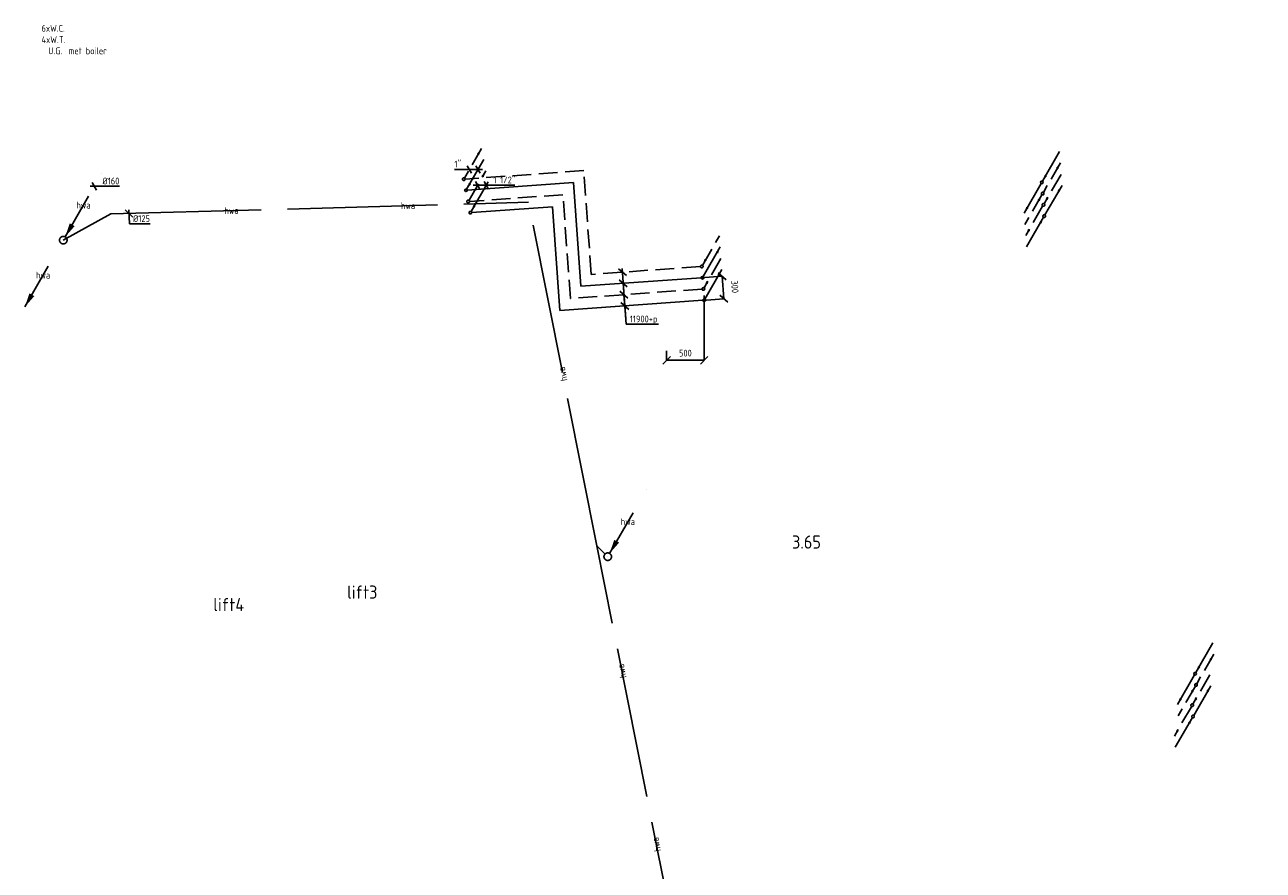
# Model space of a CAD drawing. Header units: millimetres. Extents: x -2687 to 63694, y -1198 to 65068.
# Tile 12 of 13: x 30736 to 47215, y 12472 to 23716. Entities that reach past the tile are written whole.
import ezdxf
from ezdxf.enums import TextEntityAlignment as Align

# ---------------------------------------------------------------- set-up
doc = ezdxf.new("R2010")
doc.units = ezdxf.units.MM
doc.header["$LTSCALE"] = 50
for name, pattern in [('2322105', [47, 40, -7]), ('2322105_a', [19.5, 12.5, -7]), ('2322106', [47, 5, -2, 5, -2, 5, -2, 5, -2, 5, -2, 5, -7]), ('2322106_a', [19.5, 2, -2, 5, -2, 2, -6.5]), ('2322107', [2000, 1000, 1000]), ('2322107_a', [2000, 1000, 1000]), ('2322108', [7, 5, -2]), ('2322108_a', [7, 5, -2]), ('2322122', [47, 40, -7]), ('2322122_a', [19.5, 12.5, -7])]:
    doc.linetypes.add(name, pattern=pattern)
for name, color, linetype in [('bTuwkundig', 7, 'Continuous'), ('WL521---', 4, '2322122'), ('WL521---_D', 4, 'Continuous'), ('WL5501--', 4, '2322105'), ('WL5502--', 4, '2322106'), ('WL561---', 4, 'Continuous'), ('WL561---_AANVOER', 1, '2322107'), ('WL561---_RETOUR', 5, '2322108'), ('WL740---', 4, 'Continuous'), ('WM521---', 1, 'Continuous'), ('WM5501--', 1, 'Continuous'), ('WM561---', 1, 'Continuous'), ('WM561---_AANVOER', 1, 'Continuous'), ('WM561---_RETOUR', 1, 'Continuous')]:
    doc.layers.add(name, color=color, linetype=linetype)
doc.styles.add('STABICAD-018', font='ISOCP.SHX', dxfattribs={"height": 90})
doc.styles.add('STABICAD-035', font='ISOCP.SHX', dxfattribs={"height": 175})
doc.styles.get("Standard").update_dxf_attribs({"font": 'arial.ttf'})
doc.dimstyles.new('STABICAD', dxfattribs={"dimscale": 50, "dimtxt": 90, "dimasz": 2, "dimexe": 0, "dimexo": 0, "dimgap": 1.5, "dimtad": 0, "dimdec": 0, "dimzin": 0, "dimdsep": 46, "dimtxsty": 'STABICAD-018', "dimblk1": 'OBLIQUE', "dimblk2": 'OBLIQUE', "dimsah": 1, "dimcen": -3, "dimadec": 1, "dimazin": 0, "dimtfac": 1, "dimtdec": 0, "dimtofl": 0, "dimtmove": 2, "dimatfit": 3, "dimfxl": 1, "dimtvp": 1.055556, "dimtolj": 1, "dimtzin": 0, "dimarcsym": 0})

# ---------------------------------------------------------------- blocks, each defined once
blk = doc.blocks.new('*U51')
at = {"linetype": '2322122'}
blk.add_hatch(color=2, dxfattribs=at).paths.add_polyline_path([(25, 43), (86, 224), (151, 187)], flags=0)
at = {"color": 2, "linetype": '2322122_a'}
blk.add_line((25, 43, 3000), (512, 888, 3000), dxfattribs=at)
at = {"color": 0, "linetype": '2322122'}
blk.add_line((0, 0), (0, 0, 3000), dxfattribs=at)
blk.add_circle((0, 0, 3000), 50, dxfattribs=at)
at = {"color": 2, "linetype": '2322122'}
blk.add_circle((0, 0, 3000), 50, dxfattribs=at)
at = {"layer": 'WM561---', "color": 2}
for tag in ['POSITIONCODE', 'SECTIONCODE']:
    blk.add_attdef(tag, (38493, 16792, 1499), '', height=1.8, dxfattribs=at)
at = {"layer": 'WM561---', "color": 2, "style": 'STABICAD-018'}
for tag, p in [('CODE', (38493, 16742)), ('FLOORCODE', (38543, 16642))]:
    blk.add_attdef(tag, p, '', height=1.8, dxfattribs=at)
blk = doc.blocks.new('*U53')
at = {"linetype": '2322122'}
blk.add_hatch(color=2, dxfattribs=at).paths.add_polyline_path([(25, 43), (86, 224), (151, 187)], flags=0)
at = {"color": 2, "linetype": '2322122_a'}
blk.add_line((25, 43, 2926), (512, 888, 2926), dxfattribs=at)
at = {"color": 0, "linetype": '2322122'}
blk.add_line((0, 0), (0, 0, 2926), dxfattribs=at)
blk.add_circle((0, 0, 2926), 50, dxfattribs=at)
at = {"color": 2, "linetype": '2322122'}
blk.add_circle((0, 0, 2926), 50, dxfattribs=at)
at = {"layer": 'WL561---', "color": 2, "style": 'STABICAD-018'}
for tag, p in [('POSITIONCODE', (31248, 21001, 1536)), ('SECTIONCODE', (31248, 21001, 1536)), ('CODE', (31248, 20951, 74)), ('FLOORCODE', (31298, 20851, 74))]:
    blk.add_attdef(tag, p, '', height=1.8, dxfattribs=at)
blk = doc.blocks.new('*U52')
at = {"linetype": '2322122'}
blk.add_hatch(color=2, dxfattribs=at).paths.add_polyline_path([(-512, -888), (-451, -707), (-386, -744)], flags=0)
at = {"color": 0, "linetype": '2322122'}
blk.add_line((0, 0), (0, 0, 74), dxfattribs=at)
at = {"color": 2, "linetype": '2322122_a'}
blk.add_line((-512, -888, 74), (-25, -43, 74), dxfattribs=at)
at = {"color": 0, "linetype": '2322122'}
blk.add_circle((0, 0, 74), 50, dxfattribs=at)
at = {"color": 2, "linetype": '2322122'}
blk.add_circle((0, 0, 74), 50, dxfattribs=at)
at = {"layer": 'WL561---', "color": 2, "style": 'STABICAD-018'}
for tag, p in [('POSITIONCODE', (31248, 21001, 36)), ('SECTIONCODE', (31248, 21001, 36)), ('CODE', (31248, 20951)), ('FLOORCODE', (31298, 20851))]:
    blk.add_attdef(tag, p, '', height=1.8, dxfattribs=at)
blk = doc.blocks.new('*U54')
at = {"color": 0, "linetype": 'Continuous'}
for p, q in [((-58, 0), (58, 0)), ((-29, 50), (29, -50)), ((58, 0), (333, 0))]:
    blk.add_line(p, q, dxfattribs=at)
at = {"color": 0, "linetype": 'Continuous', "style": 'STABICAD-018'}
blk.add_text('%%c160', height=90, dxfattribs=at).set_placement((108, 25))
at = {"layer": 'WM561---', "color": 2}
blk.add_attdef('CODE', (31662, 21568, 74), '', height=1.8, dxfattribs=at)
blk = doc.blocks.new('*U55')
at = {"color": 0, "linetype": 'Continuous'}
for p, q in [((-51, 49), (51, -49)), ((-1, 50), (4, -138)), ((4, -138), (283, -138))]:
    blk.add_line(p, q, dxfattribs=at)
at = {"color": 0, "linetype": 'Continuous', "style": 'STABICAD-018'}
blk.add_text('%%c125', height=90, dxfattribs=at).set_placement((54, -113))
at = {"layer": 'WM561---', "color": 2}
blk.add_attdef('CODE', (32124, 21207), '', height=1.8, dxfattribs=at)
blk = doc.blocks.new('_Oblique')
at = {"color": 0, "linetype": 'ByBlock', "lineweight": -2}
blk.add_line((-0.5, -0.5), (0.5, 0.5), dxfattribs=at)
blk = doc.blocks.new('*D56')
at = {"layer": 'Defpoints', "color": 0, "transparency": 16777216}
for p in [(39727, 20350), (39748, 20051), (40037, 20072)]:
    blk.add_point(p, dxfattribs=at)
at = {"layer": 'WM561---', "color": 0, "lineweight": -2, "transparency": 16777216}
for p, q in [((39727, 20350), (40016, 20371)), ((40016, 20371), (40037, 20072)), ((39748, 20051), (40037, 20072))]:
    blk.add_line(p, q, dxfattribs=at)
at = {"layer": 'WM561---', "color": 0, "lineweight": -2, "transparency": 16777216, "xscale": 100, "yscale": 100, "zscale": 100}
for p, rotation in [((40016, 20371), 94.10446842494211), ((40037, 20072), 274.1044684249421)]:
    blk.add_blockref('_Oblique', p, dxfattribs=dict(at, rotation=rotation))
at = {"layer": 'WM561---', "color": 0, "transparency": 16777216, "insert": (40184, 20232), "char_height": 90, "attachment_point": 5, "rotation": 274.1045, "style": 'STABICAD-018'}
blk.add_mtext('\\A1;300', dxfattribs=at)
blk = doc.blocks.new('*D57')
at = {"layer": 'Defpoints', "color": 0, "transparency": 16777216}
for p in [(39776, 20117), (39276, 19378), (39776, 19254)]:
    blk.add_point(p, dxfattribs=at)
at = {"layer": 'WM561---', "color": 0, "lineweight": -2, "transparency": 16777216}
for p, q in [((39776, 20117), (39776, 19254)), ((39276, 19378), (39276, 19254)), ((39276, 19254), (39776, 19254))]:
    blk.add_line(p, q, dxfattribs=at)
at = {"layer": 'WM561---', "color": 0, "lineweight": -2, "transparency": 16777216, "xscale": 100, "yscale": 100, "zscale": 100, "rotation": 180}
blk.add_blockref('_Oblique', (39276, 19254), dxfattribs=at)
at = {"layer": 'WM561---', "color": 0, "lineweight": -2, "transparency": 16777216, "xscale": 100, "yscale": 100, "zscale": 100}
blk.add_blockref('_Oblique', (39776, 19254), dxfattribs=at)
at = {"layer": 'WM561---', "color": 0, "transparency": 16777216, "insert": (39526, 19349), "char_height": 90, "attachment_point": 5, "style": 'STABICAD-018'}
blk.add_mtext('\\A1;500', dxfattribs=at)
blk = doc.blocks.new('*U58')
at = {"linetype": '2322108'}
blk.add_hatch(color=2, dxfattribs=at).paths.add_polyline_path([(236, 409), (208, 325), (177, 342)], flags=0)
at = {"color": 2, "linetype": '2322108_a'}
blk.add_line((236, 409, 3000), (9, 15, 3000), dxfattribs=at)
at = {"color": 0, "linetype": '2322108'}
blk.add_line((0, 0), (0, 0, 3000), dxfattribs=at)
blk.add_circle((0, 0, 3000), 17.5, dxfattribs=at)
at = {"color": 2, "linetype": '2322108'}
blk.add_circle((0, 0, 3000), 17.5, dxfattribs=at)
at = {"layer": 'WM561---', "color": 2}
for tag in ['POSITIONCODE', 'SECTIONCODE']:
    blk.add_attdef(tag, (36577, 21812, 1499), '', height=1.2, dxfattribs=at)
at = {"layer": 'WM561---', "color": 2, "style": 'STABICAD-018'}
for tag, p in [('CODE', (36577, 21762)), ('FLOORCODE', (36627, 21662))]:
    blk.add_attdef(tag, p, '', height=1.2, dxfattribs=at)
blk = doc.blocks.new('*U59')
at = {"linetype": '2322107'}
blk.add_hatch(color=2, dxfattribs=at).paths.add_polyline_path([(9, 15), (37, 100), (68, 82)], flags=0)
at = {"color": 2, "linetype": '2322107_a'}
blk.add_line((9, 15, 3000), (236, 409, 3000), dxfattribs=at)
at = {"color": 0, "linetype": '2322107'}
blk.add_line((0, 0), (0, 0, 3000), dxfattribs=at)
blk.add_circle((0, 0, 3000), 17.5, dxfattribs=at)
at = {"color": 2, "linetype": '2322107'}
blk.add_circle((0, 0, 3000), 17.5, dxfattribs=at)
at = {"layer": 'WM561---', "color": 2}
for tag in ['POSITIONCODE', 'SECTIONCODE']:
    blk.add_attdef(tag, (36607, 21664, 1499), '', height=1.2, dxfattribs=at)
at = {"layer": 'WM561---', "color": 2, "style": 'STABICAD-018'}
for tag, p in [('CODE', (36607, 21614)), ('FLOORCODE', (36657, 21514))]:
    blk.add_attdef(tag, p, '', height=1.2, dxfattribs=at)
blk = doc.blocks.new('*U60')
at = {"linetype": '2322106'}
blk.add_hatch(color=2, dxfattribs=at).paths.add_polyline_path([(236, 409), (208, 325), (177, 342)], flags=0)
at = {"color": 2, "linetype": '2322106_a'}
blk.add_line((236, 409, 3000), (9, 15, 3000), dxfattribs=at)
at = {"color": 0, "linetype": '2322106'}
blk.add_line((0, 0), (0, 0, 3000), dxfattribs=at)
blk.add_circle((0, 0, 3000), 17.5, dxfattribs=at)
at = {"color": 2, "linetype": '2322106'}
blk.add_circle((0, 0, 3000), 17.5, dxfattribs=at)
at = {"layer": 'WM561---', "color": 2}
for tag in ['POSITIONCODE', 'SECTIONCODE']:
    blk.add_attdef(tag, (36636, 21516, 1499), '', height=1.2, dxfattribs=at)
at = {"layer": 'WM561---', "color": 2, "style": 'STABICAD-018'}
for tag, p in [('CODE', (36636, 21466)), ('FLOORCODE', (36686, 21366))]:
    blk.add_attdef(tag, p, '', height=1.2, dxfattribs=at)
blk = doc.blocks.new('*U61')
at = {"linetype": '2322105'}
blk.add_hatch(color=2, dxfattribs=at).paths.add_polyline_path([(9, 15), (37, 100), (68, 82)], flags=0)
at = {"color": 2, "linetype": '2322105_a'}
blk.add_line((9, 15, 3000), (236, 409, 3000), dxfattribs=at)
at = {"color": 0, "linetype": '2322105'}
blk.add_line((0, 0), (0, 0, 3000), dxfattribs=at)
blk.add_circle((0, 0, 3000), 17.5, dxfattribs=at)
at = {"color": 2, "linetype": '2322105'}
blk.add_circle((0, 0, 3000), 17.5, dxfattribs=at)
at = {"layer": 'WM561---', "color": 2}
for tag in ['POSITIONCODE', 'SECTIONCODE']:
    blk.add_attdef(tag, (36666, 21367, 1499), '', height=1.2, dxfattribs=at)
at = {"layer": 'WM561---', "color": 2, "style": 'STABICAD-018'}
for tag, p in [('CODE', (36666, 21317)), ('FLOORCODE', (36716, 21217))]:
    blk.add_attdef(tag, p, '', height=1.2, dxfattribs=at)
blk = doc.blocks.new('*U62')
at = {"linetype": '2322105'}
blk.add_hatch(color=2, dxfattribs=at).paths.add_polyline_path([(236, 409), (208, 325), (177, 342)], flags=0)
at = {"color": 2, "linetype": '2322105_a'}
blk.add_line((236, 409, 3000), (9, 15, 3000), dxfattribs=at)
at = {"color": 0, "linetype": '2322105'}
blk.add_line((0, 0), (0, 0, 3000), dxfattribs=at)
blk.add_circle((0, 0, 3000), 17.5, dxfattribs=at)
at = {"color": 2, "linetype": '2322105'}
blk.add_circle((0, 0, 3000), 17.5, dxfattribs=at)
at = {"layer": 'WM561---', "color": 2}
for tag in ['SECTIONCODE', 'POSITIONCODE']:
    blk.add_attdef(tag, (39776, 20203, 1499), '', height=1.2, dxfattribs=at)
at = {"layer": 'WM561---', "color": 2, "style": 'STABICAD-018'}
for tag, p in [('CODE', (39776, 20153)), ('FLOORCODE', (39826, 20053))]:
    blk.add_attdef(tag, p, '', height=1.2, dxfattribs=at)
blk = doc.blocks.new('*U63')
at = {"linetype": '2322106'}
blk.add_hatch(color=2, dxfattribs=at).paths.add_polyline_path([(9, 15), (37, 100), (68, 82)], flags=0)
at = {"color": 2, "linetype": '2322106_a'}
blk.add_line((9, 15, 3000), (236, 409, 3000), dxfattribs=at)
at = {"color": 0, "linetype": '2322106'}
blk.add_line((0, 0), (0, 0, 3000), dxfattribs=at)
blk.add_circle((0, 0, 3000), 17.5, dxfattribs=at)
at = {"color": 2, "linetype": '2322106'}
blk.add_circle((0, 0, 3000), 17.5, dxfattribs=at)
at = {"layer": 'WM561---', "color": 2}
for tag in ['POSITIONCODE', 'SECTIONCODE']:
    blk.add_attdef(tag, (39766, 20352, 1499), '', height=1.2, dxfattribs=at)
at = {"layer": 'WM561---', "color": 2, "style": 'STABICAD-018'}
for tag, p in [('CODE', (39766, 20302)), ('FLOORCODE', (39816, 20202))]:
    blk.add_attdef(tag, p, '', height=1.2, dxfattribs=at)
blk = doc.blocks.new('*U64')
at = {"linetype": '2322107'}
blk.add_hatch(color=2, dxfattribs=at).paths.add_polyline_path([(236, 409), (208, 325), (177, 342)], flags=0)
at = {"color": 2, "linetype": '2322107_a'}
blk.add_line((236, 409, 3000), (9, 15, 3000), dxfattribs=at)
at = {"color": 0, "linetype": '2322107'}
blk.add_line((0, 0), (0, 0, 3000), dxfattribs=at)
blk.add_circle((0, 0, 3000), 17.5, dxfattribs=at)
at = {"color": 2, "linetype": '2322107'}
blk.add_circle((0, 0, 3000), 17.5, dxfattribs=at)
at = {"layer": 'WM561---', "color": 2}
for tag in ['POSITIONCODE', 'SECTIONCODE']:
    blk.add_attdef(tag, (39755, 20502, 1499), '', height=1.2, dxfattribs=at)
at = {"layer": 'WM561---', "color": 2, "style": 'STABICAD-018'}
for tag, p in [('CODE', (39755, 20452)), ('FLOORCODE', (39805, 20352))]:
    blk.add_attdef(tag, p, '', height=1.2, dxfattribs=at)
blk = doc.blocks.new('*U65')
at = {"linetype": '2322108'}
blk.add_hatch(color=2, dxfattribs=at).paths.add_polyline_path([(9, 15), (37, 100), (68, 82)], flags=0)
at = {"color": 2, "linetype": '2322108_a'}
blk.add_line((9, 15, 3000), (236, 409, 3000), dxfattribs=at)
at = {"color": 0, "linetype": '2322108'}
blk.add_line((0, 0), (0, 0, 3000), dxfattribs=at)
blk.add_circle((0, 0, 3000), 17.5, dxfattribs=at)
at = {"color": 2, "linetype": '2322108'}
blk.add_circle((0, 0, 3000), 17.5, dxfattribs=at)
at = {"layer": 'WM561---', "color": 2}
for tag in ['POSITIONCODE', 'SECTIONCODE']:
    blk.add_attdef(tag, (39744, 20652, 1499), '', height=1.2, dxfattribs=at)
at = {"layer": 'WM561---', "color": 2, "style": 'STABICAD-018'}
for tag, p in [('CODE', (39744, 20602)), ('FLOORCODE', (39794, 20502))]:
    blk.add_attdef(tag, p, '', height=1.2, dxfattribs=at)
blk = doc.blocks.new('*U66')
at = {"color": 0, "linetype": 'Continuous'}
for p, q in [((-53, 46), (53, -46)), ((-4, 50), (50, -692)), ((50, -692), (481, -692))]:
    blk.add_line(p, q, dxfattribs=at)
at = {"color": 0, "linetype": 'Continuous', "style": 'STABICAD-018'}
blk.add_text('11900+p', height=90, dxfattribs=at).set_placement((100, -667))
at = {"layer": 'WM561---', "color": 2}
blk.add_attdef('CODE', (38688, 20426), '', height=1.2, dxfattribs=at)
blk = doc.blocks.new('*U67')
at = {"color": 0, "linetype": 'Continuous'}
for p, q in [((-183, 0), (-314, 0)), ((58, 0), (-183, 0)), ((-86, -50), (-144, 50)), ((29, -50), (-29, 50))]:
    blk.add_line(p, q, dxfattribs=at)
at = {"color": 0, "linetype": 'Continuous', "style": 'STABICAD-018'}
blk.add_text("1''", height=90, dxfattribs=at).set_placement((-314, 25))
at = {"layer": 'WM561---', "color": 2}
blk.add_attdef('CODE', (36767, 21792, 3000), '', height=1.2, dxfattribs=at)
blk = doc.blocks.new('*U68')
at = {"color": 0, "linetype": 'Continuous'}
for p, q in [((-58, 0), (160, 0)), ((-29, 50), (29, -50)), ((86, 50), (144, -50)), ((160, 0), (498, 0))]:
    blk.add_line(p, q, dxfattribs=at)
at = {"color": 0, "linetype": 'Continuous', "style": 'STABICAD-018'}
blk.add_text("1 1/2''", height=90, dxfattribs=at).set_placement((210, 25))
at = {"layer": 'WM561---', "color": 2}
blk.add_attdef('CODE', (36761, 21582, 3000), '', height=1.2, dxfattribs=at)
blk = doc.blocks.new('*U170')
at = {"linetype": '2322107'}
for points in [[(9, 15), (37, 100), (68, 82)], [(-236, -409), (-208, -325), (-177, -342)]]:
    blk.add_hatch(color=2, dxfattribs=at).paths.add_polyline_path(points, flags=0)
at = {"color": 2, "linetype": '2322107_a'}
for p, q in [((9, 15, 3000), (236, 409, 3000)), ((-236, -409, 3000), (-9, -15, 3000))]:
    blk.add_line(p, q, dxfattribs=at)
at = {"color": 0, "linetype": '2322107'}
blk.add_line((0, 0), (0, 0, 3000), dxfattribs=at)
at = {"color": 2, "linetype": '2322107'}
blk.add_circle((0, 0, 3000), 17.5, dxfattribs=at)
at = {"color": 0, "linetype": '2322107'}
blk.add_arc((0, 0, 3000), 17.5, 60, 180, dxfattribs=at)
at = {"layer": 'WM561---', "color": 2}
for tag in ['POSITIONCODE', 'SECTIONCODE']:
    blk.add_attdef(tag, (44269, 21770, 1499), '', height=1.2, dxfattribs=at)
at = {"layer": 'WM561---', "color": 2, "style": 'STABICAD-018'}
for tag, p in [('CODE', (44269, 21720)), ('FLOORCODE', (44319, 21620))]:
    blk.add_attdef(tag, p, '', height=1.2, dxfattribs=at)
blk = doc.blocks.new('*U171')
at = {"linetype": '2322108'}
for points in [[(236, 409), (208, 325), (177, 342)], [(-9, -15), (-37, -100), (-68, -82)]]:
    blk.add_hatch(color=2, dxfattribs=at).paths.add_polyline_path(points, flags=0)
at = {"color": 2, "linetype": '2322108_a'}
for p, q in [((236, 409, 3000), (9, 15, 3000)), ((-9, -15, 3000), (-236, -409, 3000))]:
    blk.add_line(p, q, dxfattribs=at)
at = {"color": 0, "linetype": '2322108'}
blk.add_line((0, 0), (0, 0, 3000), dxfattribs=at)
at = {"color": 2, "linetype": '2322108'}
blk.add_circle((0, 0, 3000), 17.5, dxfattribs=at)
at = {"color": 0, "linetype": '2322108'}
blk.add_arc((0, 0, 3000), 17.5, 60, 180, dxfattribs=at)
at = {"layer": 'WM561---', "color": 2}
for tag in ['POSITIONCODE', 'SECTIONCODE']:
    blk.add_attdef(tag, (44280, 21621, 1499), '', height=1.2, dxfattribs=at)
at = {"layer": 'WM561---', "color": 2, "style": 'STABICAD-018'}
for tag, p in [('CODE', (44280, 21571)), ('FLOORCODE', (44330, 21471))]:
    blk.add_attdef(tag, p, '', height=1.2, dxfattribs=at)
blk = doc.blocks.new('*U172')
at = {"linetype": '2322106'}
for points in [[(9, 15), (37, 100), (68, 82)], [(-236, -409), (-208, -325), (-177, -342)]]:
    blk.add_hatch(color=2, dxfattribs=at).paths.add_polyline_path(points, flags=0)
at = {"color": 2, "linetype": '2322106_a'}
for p, q in [((9, 15, 3000), (236, 409, 3000)), ((-236, -409, 3000), (-9, -15, 3000))]:
    blk.add_line(p, q, dxfattribs=at)
at = {"color": 0, "linetype": '2322106'}
blk.add_line((0, 0), (0, 0, 3000), dxfattribs=at)
at = {"color": 2, "linetype": '2322106'}
blk.add_circle((0, 0, 3000), 17.5, dxfattribs=at)
at = {"color": 0, "linetype": '2322106'}
blk.add_arc((0, 0, 3000), 17.5, 60, 180, dxfattribs=at)
at = {"layer": 'WM561---', "color": 2}
for tag in ['POSITIONCODE', 'SECTIONCODE']:
    blk.add_attdef(tag, (44291, 21471, 1499), '', height=1.2, dxfattribs=at)
at = {"layer": 'WM561---', "color": 2, "style": 'STABICAD-018'}
for tag, p in [('CODE', (44291, 21421)), ('FLOORCODE', (44341, 21321))]:
    blk.add_attdef(tag, p, '', height=1.2, dxfattribs=at)
blk = doc.blocks.new('*U173')
at = {"linetype": '2322105'}
for points in [[(236, 409), (208, 325), (177, 342)], [(-9, -15), (-37, -100), (-68, -82)]]:
    blk.add_hatch(color=2, dxfattribs=at).paths.add_polyline_path(points, flags=0)
at = {"color": 2, "linetype": '2322105_a'}
for p, q in [((236, 409, 3000), (9, 15, 3000)), ((-9, -15, 3000), (-236, -409, 3000))]:
    blk.add_line(p, q, dxfattribs=at)
at = {"color": 0, "linetype": '2322105'}
blk.add_line((0, 0), (0, 0, 3000), dxfattribs=at)
at = {"color": 2, "linetype": '2322105'}
blk.add_circle((0, 0, 3000), 17.5, dxfattribs=at)
at = {"color": 0, "linetype": '2322105'}
blk.add_arc((0, 0, 3000), 17.5, 60, 180, dxfattribs=at)
at = {"layer": 'WM561---', "color": 2}
for tag in ['POSITIONCODE', 'SECTIONCODE']:
    blk.add_attdef(tag, (44301, 21321, 1499), '', height=1.2, dxfattribs=at)
at = {"layer": 'WM561---', "color": 2, "style": 'STABICAD-018'}
for tag, p in [('CODE', (44301, 21271)), ('FLOORCODE', (44351, 21171))]:
    blk.add_attdef(tag, p, '', height=1.2, dxfattribs=at)

msp = doc.modelspace()

# ---------------------------------------------------------------- linework, layer by layer
at = {"layer": 'WL521---', "linetype": '2322122'}
for p, q in [((31881.3, 21199.9), (37440.6, 21355.1)), ((38349.3, 16785.4), (37440.6, 21355.1)), ((31881.3, 21199.9), (31248.5, 20851.5)), ((40845.5, 4233.5), (38349.3, 16785.4)), ((38457.5, 16677.3), (38349.3, 16785.4))]:
    msp.add_line(p, q, dxfattribs=at)
at = {"layer": 'WL5501--', "linetype": '2322105'}
for p, q in [((37757.5, 21295.8), (36683, 21218.7)), ((37856.5, 19915.1), (37757.5, 21295.8)), ((39758.9, 20051.6), (37856.5, 19915.1))]:
    msp.add_line(p, q, dxfattribs=at)
at = {"layer": 'WL5502--', "linetype": '2322106'}
for p, q in [((37896.3, 21456.1), (36653.5, 21367)), ((37995.4, 20075.4), (37896.3, 21456.1)), ((39748.2, 20201.2), (37995.4, 20075.4))]:
    msp.add_line(p, q, dxfattribs=at)
at = {"layer": 'WL561---_AANVOER', "linetype": '2322107'}
for p, q in [((38035.2, 21616.5), (36624, 21515.2)), ((38134, 20239.4), (38035.2, 21616.5)), ((39737.4, 20350.9), (38134, 20239.4))]:
    msp.add_line(p, q, dxfattribs=at)
at = {"layer": 'WL561---_RETOUR', "linetype": '2322108'}
for p, q in [((38174.1, 21776.8), (36594.5, 21663.5)), ((38273.2, 20396.1), (38174.1, 21776.8)), ((39726.7, 20500.4), (38273.2, 20396.1))]:
    msp.add_line(p, q, dxfattribs=at)

# ---------------------------------------------------------------- block references
at = {"layer": 'WL521---', "linetype": '2322122'}
msp.add_blockref('*U51', (38492.8, 16641.9), dxfattribs=at)
at = {"layer": 'WL521---_D', "linetype": '2322122'}
for name, p in [('*U53', (31248.5, 20851.5, 74)), ('*U52', (31248.5, 20851.5))]:
    msp.add_blockref(name, p, dxfattribs=at)
at = {"layer": 'WL5501--', "linetype": '2322105'}
for name, p in [('*U61', (36665.5, 21217.4)), ('*U173', (44301.4, 21171.4)), ('*U62', (39776.4, 20052.9)), ('*U173', (46280.8, 14516.3))]:
    msp.add_blockref(name, p, dxfattribs=at)
at = {"layer": 'WL5502--', "linetype": '2322106'}
for name, p in [('*U60', (36636.1, 21365.7)), ('*U172', (44290.7, 21321)), ('*U63', (39765.6, 20202.5)), ('*U172', (46270.1, 14665.9))]:
    msp.add_blockref(name, p, dxfattribs=at)
at = {"layer": 'WL561---_AANVOER', "linetype": '2322107'}
for name, p in [('*U59', (36606.6, 21514)), ('*U170', (44269.2, 21620.3)), ('*U64', (39754.9, 20352.1)), ('*U170', (46309.7, 15085.6))]:
    msp.add_blockref(name, p, dxfattribs=at)
at = {"layer": 'WL561---_RETOUR', "linetype": '2322108'}
for name, p in [('*U58', (36577.1, 21662.2)), ('*U171', (44280.1, 21470.7)), ('*U65', (39744.2, 20501.7)), ('*U171', (46320.6, 14936))]:
    msp.add_blockref(name, p, dxfattribs=at)
at = {"layer": 'WM521---', "linetype": 'Continuous'}
for name, p in [('*U54', (31662.1, 21568, 74)), ('*U55', (32123.6, 21206.6))]:
    msp.add_blockref(name, p, dxfattribs=at)
at = {"layer": 'WM5501--', "linetype": 'Continuous'}
msp.add_blockref('*U68', (36760.7, 21581.6, 3000), dxfattribs=at)
at = {"layer": 'WM561---_AANVOER', "linetype": 'Continuous'}
msp.add_blockref('*U67', (36767.2, 21792.2, 3000), dxfattribs=at)
at = {"layer": 'WM561---_RETOUR', "linetype": 'Continuous'}
msp.add_blockref('*U66', (38687.7, 20425.9), dxfattribs=at)

# ---------------------------------------------------------------- texts
at = {"layer": 'bTuwkundig', "color": 3, "style": 'STABICAD-035'}
for s, p in [('3.65', (40945.1, 16749, -500)), ('lift3', (35025.1, 16083.1, -500)), ('lift4', (33244.7, 15917.1, -500))]:
    msp.add_text(s, height=175, dxfattribs=at).set_placement(p)
at = {"layer": 'WL521---', "color": 2, "style": 'STABICAD-018'}
for rotation, p in [(1.59938, (33486.4, 21244.7)), (1.59938, (35835.5, 21310.3)), (101.24762, (37895, 19070.2)), (101.24762, (38680.7, 15119.2)), (101.24762, (39139.1, 12814.3))]:
    msp.add_text('hwa', height=90, rotation=rotation, dxfattribs=at).set_placement(p, align=Align.MIDDLE_CENTER)
msp.add_text('hwa', height=90, dxfattribs=at).set_placement((38761.6, 17107.4, 3000), align=Align.MIDDLE_CENTER)
at = {"layer": 'WL521---_D', "color": 2, "style": 'STABICAD-018'}
for p in [(31517.2, 21317, 3000), (30979.7, 20386, 74)]:
    msp.add_text('hwa', height=90, dxfattribs=at).set_placement(p, align=Align.MIDDLE_CENTER)
at = {"layer": 'WL740---', "insert": (30959.1, 23714.4), "char_height": 90, "attachment_point": 1, "style": 'STABICAD-018'}
msp.add_mtext_dynamic_manual_height_columns('6xW.C.\\P4xW.T.\\P\\pi-270,l360,t360;U.G.^Imet boiler', width=2317.401, gutter_width=450, heights=[0], dxfattribs=at)

# ---------------------------------------------------------------- dimensions: what is measured, and where the dimension line sits
at = {"layer": 'WM561---'}
dim = msp.add_aligned_dim(p1=(39726.8, 20350.1), p2=(39748.2, 20050.8), distance=289.7, dimstyle='STABICAD', dxfattribs=at)
dim.commit()
dim.dimension.update_dxf_attribs({"geometry": '*D56', "text_midpoint": (40183.6, 20232.5)})
dim = msp.add_linear_dim(base=(39776.4, 19253.9), p1=(39276.4, 19378.5), p2=(39776.4, 20116.7), dimstyle='STABICAD', dxfattribs=at)
dim.commit()
dim.dimension.update_dxf_attribs({"geometry": '*D57', "text_midpoint": (39526.4, 19348.9)})

# ---------------------------------------------------------------- leaders
for points in [[(38698, 20278.6), (38732.1, 19807)], [(38709, 20126.6), (38732.1, 19807)], [(38719.9, 19977), (38737.4, 19733.9)]]:
    msp.add_leader(points, dimstyle='STABICAD', override={"dimgap": 1.5, "dimtad": 0, "dimldrblk": 'Oblique'}, dxfattribs=at)

doc.saveas('drawing.dxf')
